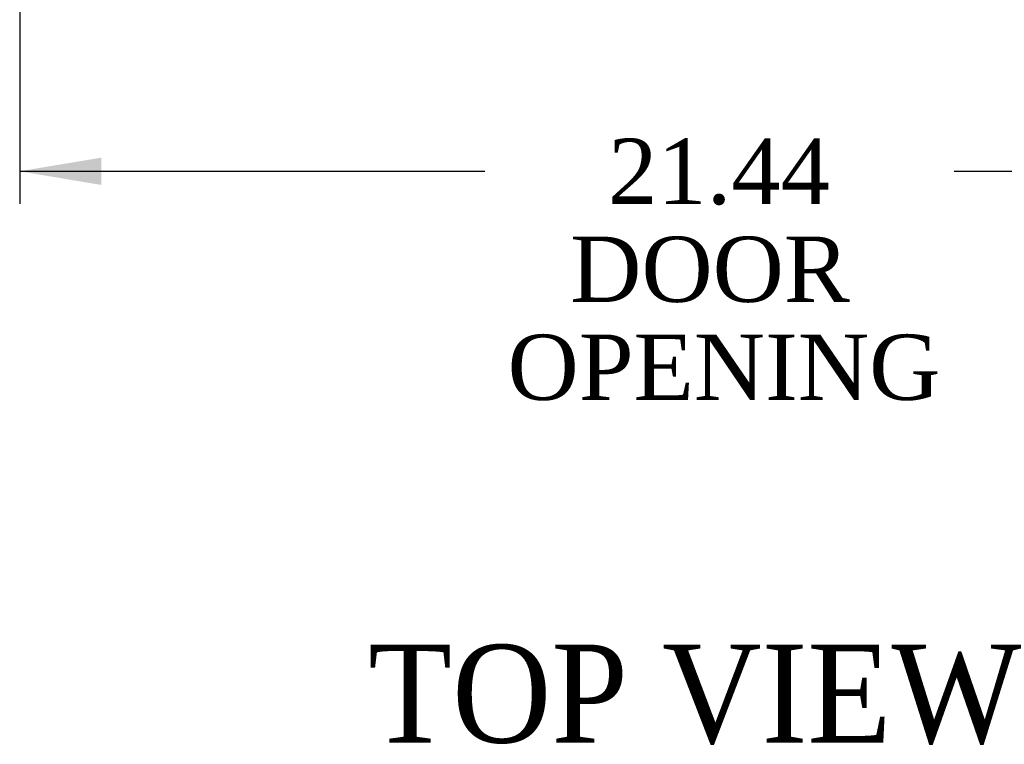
# Model space of a CAD drawing. Header units: inches. Extents: x 1 to 240, y -1 to 159.
# Tile 12 of 24: x 67 to 82, y 121 to 132. Entities that reach past the tile are written whole.
import ezdxf
from ezdxf.enums import TextEntityAlignment as Align

# ---------------------------------------------------------------- set-up
doc = ezdxf.new("R2010")
doc.units = ezdxf.units.IN
doc.header["$MEASUREMENT"] = 0
doc.layers.add('Default', color=7, linetype='Continuous')
doc.styles.add('SEACAD_Times_New_Roman', font='times.ttf')
doc.dimstyles.new('HAMMOND_(STH_-_240x160)', dxfattribs={"dimtxt": 1, "dimasz": 1.25, "dimexe": 0.5, "dimexo": 0.5, "dimgap": 0.25, "dimtad": 0, "dimtih": 1, "dimtoh": 1, "dimzin": 0, "dimdsep": 46, "dimtxsty": 'SEACAD_Times_New_Roman', "dimblk1": '_SE_FILLED', "dimblk2": '_SE_FILLED', "dimsah": 1, "dimcen": 0.5, "dimadec": 0, "dimazin": 0, "dimtfac": 0.8, "dimtofl": 0, "dimtmove": 0, "dimatfit": 3, "dimfxl": 1, "dimtolj": 1, "dimtzin": 0, "dimarcsym": 0})

# ---------------------------------------------------------------- blocks, each defined once
blk = doc.blocks.new('DMBLK616')
at = {"layer": 'Default', "linetype": 'Continuous', "transparency": 16777216}
for points in [[(68.514, 129.315), (68.514, 129.732), (67.264, 129.524)], [(87.452, 129.315), (88.702, 129.524), (87.452, 129.732)]]:
    blk.add_hatch(color=7, dxfattribs=at).paths.add_polyline_path(points)
at = {"layer": 'Default', "color": 7, "linetype": 'Continuous', "transparency": 16777216}
for p, q in [((67.264, 133.526), (67.264, 129.024)), ((88.702, 133.456), (88.702, 129.024)), ((67.264, 129.524), (74.387, 129.524)), ((81.58, 129.524), (88.702, 129.524))]:
    blk.add_line(p, q, dxfattribs=at)
at = {"layer": 'Default', "color": 7, "linetype": 'Continuous', "transparency": 16777216, "style": 'SEACAD_Times_New_Roman'}
for s, p in [('21.44', (76.277, 130.024)), ('DOOR ', (75.697, 128.524)), ('OPENING', (74.737, 127.024))]:
    blk.add_text(s, height=1, dxfattribs=at).set_placement(p, align=Align.TOP_LEFT)
blk = doc.blocks.new('_SE_FILLED')
at = {"color": 0}
blk.add_line((0, 0), (-1, 0), dxfattribs=at)
blk.add_solid([(0, 0), (-1, -0.1665), (-1, 0.1665), (0, 0)], dxfattribs=at)

msp = doc.modelspace()

# ---------------------------------------------------------------- texts
at = {"layer": 'Default', "color": 7, "linetype": 'Continuous', "style": 'SEACAD_Times_New_Roman'}
msp.add_text('TOP VIEW', height=1.5, dxfattribs=at).set_placement((72.598, 122.276), align=Align.TOP_LEFT)

# ---------------------------------------------------------------- dimensions: what is measured, and where the dimension line sits
at = {"layer": 'Default', "color": 7, "linetype": 'Continuous'}
dim = msp.add_linear_dim(base=(67.264, 129.524), p1=(67.264, 134.026), p2=(88.702, 133.956), angle=359.8123, text='\\A1;<>\\PDOOR \\XOPENING', dimstyle='HAMMOND_(STH_-_240x160)', dxfattribs=at)
dim.commit()
dim.dimension.update_dxf_attribs({"geometry": 'DMBLK616', "text_midpoint": (77.983, 129.524), "dimtype": 161})

doc.saveas('drawing.dxf')
